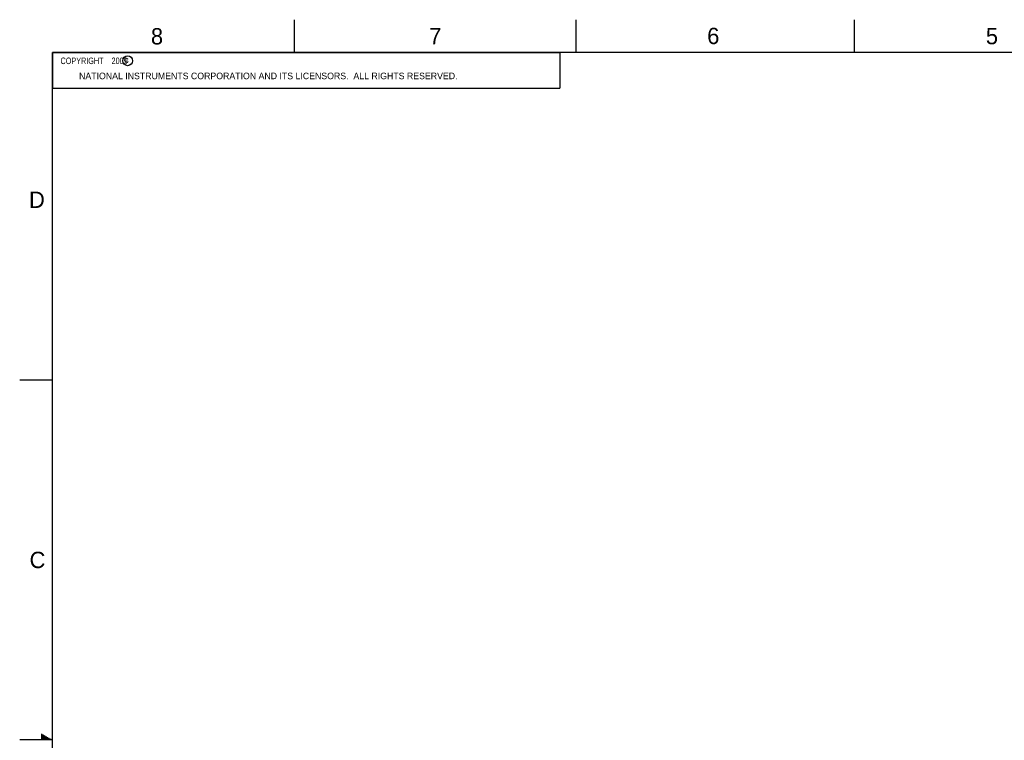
# Model space of a CAD drawing. Header units: inches. Extents: x 0 to 34, y 0 to 22.
# Tile 32 of 112: x 0 to 15, y 11 to 22. Entities that reach past the tile are written whole.
import ezdxf

# ---------------------------------------------------------------- set-up
doc = ezdxf.new("R2010")
doc.units = ezdxf.units.IN
doc.header["$LTSCALE"] = 1.87
doc.header["$MEASUREMENT"] = 0
doc.layers.get('0').update_dxf_attribs({"linetype": 'CONTINUOUS'})
doc.styles.get("Standard").update_dxf_attribs({"font": 'txt', "width": 0.8})

msp = doc.modelspace()

# ---------------------------------------------------------------- linework, layer by layer
at = {"color": 2, "linetype": 'CONTINUOUS'}
for p, q in [((4.2, 21.5), (4.2, 22)), ((8.5, 21.5), (8.5, 22)), ((12.75, 21.5), (12.75, 22)), ((0.5, 21.5), (8.25, 21.5)), ((0.5, 21.5), (0.5, 20.9531)), ((8.25, 21.5), (8.25, 20.9531)), ((0.5, 20.9531), (8.25, 20.9531)), ((0, 16.5), (0.5, 16.5)), ((0.5, 11), (0, 11)), ((0.3303, 11.09), (0.3441, 11.09)), ((0.3303, 11.08), (0.3614, 11.08)), ((0.3303, 11.07), (0.3788, 11.07)), ((0.3303, 11.06), (0.3961, 11.06)), ((0.3303, 11.05), (0.4134, 11.05)), ((0.3303, 11.04), (0.4307, 11.04)), ((0.3303, 11.03), (0.448, 11.03)), ((0.3303, 11.02), (0.4654, 11.02)), ((0.3303, 11.01), (0.4827, 11.01))]:
    msp.add_line(p, q, dxfattribs=at)
at = {"color": 7, "linetype": 'CONTINUOUS', "const_width": 0.02}
for points in [[(0.5, 21.5), (0.5, 0.5)], [(33.5, 21.5), (0.5, 21.5)]]:
    msp.add_lwpolyline(points, dxfattribs=at)
at = {"color": 2, "linetype": 'CONTINUOUS'}
msp.add_circle((1.6484, 21.3727), 0.0754, dxfattribs=at)

# ---------------------------------------------------------------- texts
for s, height, p in [('8', 0.25, (2.0046, 21.6213)), ('7', 0.25, (6.2556, 21.6243)), ('6', 0.25, (10.5012, 21.6272)), ('5', 0.25, (14.7577, 21.6247)), ('c', 0.1, (1.599, 21.3388)), ('NATIONAL INSTRUMENTS CORPORATION AND ITS LICENSORS.  ALL RIGHTS RESERVED.', 0.1, (0.9071, 21.0911)), ('D', 0.25, (0.1424, 19.125)), ('C', 0.25, (0.1508, 13.6246))]:
    msp.add_text(s, height=height, dxfattribs=at).set_placement(p)
at = {"color": 2, "linetype": 'CONTINUOUS', "insert": (0.5625, 21.4219), "char_height": 0.1, "width": 1.52, "attachment_point": 1}
msp.add_mtext('  COPYRIGHT    2009', dxfattribs=at)

doc.saveas('drawing.dxf')
